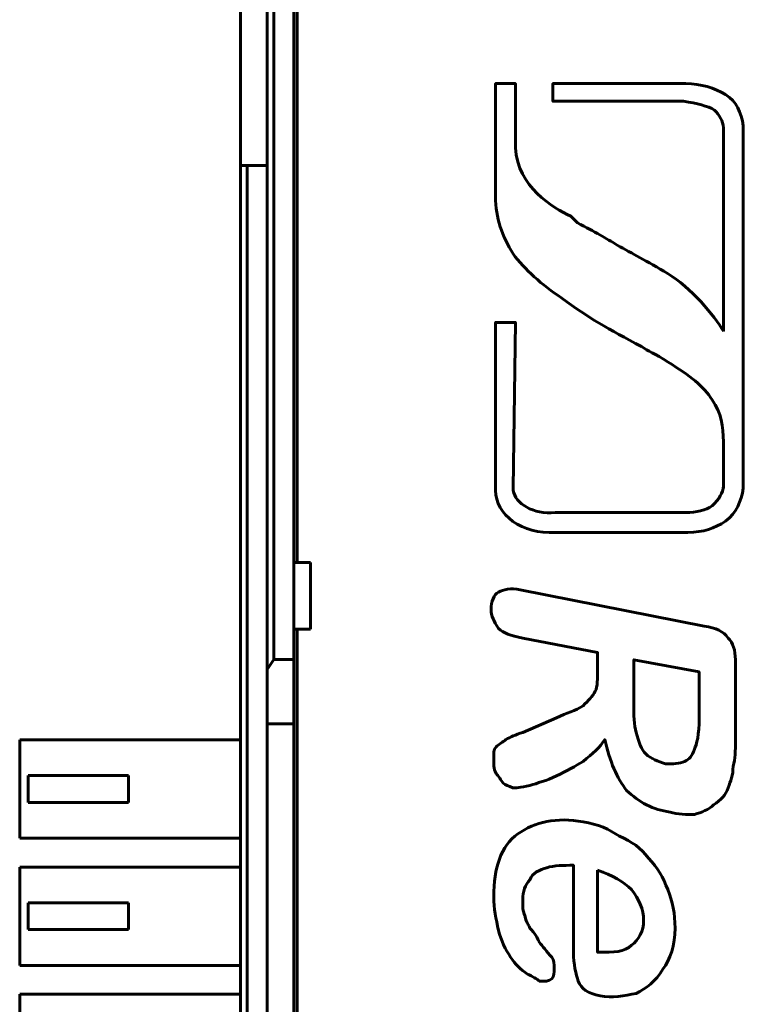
# Model space of a CAD drawing. Header units: millimetres. Extents: x -13 to 39, y -19 to 89.
# Tile 6 of 12: x -13 to 9, y 36 to 65. Entities that reach past the tile are written whole.
import ezdxf

# ---------------------------------------------------------------- set-up
doc = ezdxf.new("R2010")
doc.units = ezdxf.units.MM
doc.linetypes.add('K5LT_BASIC', pattern=[0])

msp = doc.modelspace()

# ---------------------------------------------------------------- linework, layer by layer
at = {"color": 150, "linetype": 'K5LT_BASIC', "lineweight": 60, "true_color": 0x0080ff}
for p, q in [((-4.561, 71.638), (-4.561, 49.238)), ((-5.261, 46.338), (-5.261, 66.558)), ((-4.661, 49.238), (-4.661, 66.558)), ((-6.261, 66.238), (-6.261, 61.118)), ((-5.461, 66.302), (-5.461, 46.03)), ((-6.261, 61.118), (-6.261, 8.557)), ((-6.061, 61.118), (-6.261, 61.118)), ((-6.061, 8.557), (-6.061, 61.118)), ((-5.461, 61.118), (-6.061, 61.118)), ((-4.661, 47.238), (-4.661, 49.238)), ((-4.161, 49.238), (-4.661, 49.238)), ((-4.161, 47.238), (-4.161, 49.238)), ((-4.661, 47.238), (-4.661, 46.338)), ((-4.661, 47.238), (-4.161, 47.238)), ((-4.561, 22.438), (-4.561, 47.238)), ((-5.461, 46.03), (-5.261, 46.338)), ((-5.261, 46.338), (-4.661, 46.338)), ((-4.661, 46.338), (-4.661, 44.413)), ((-5.461, 44.413), (-5.461, 46.03)), ((-5.461, 44.413), (-4.661, 44.413)), ((-5.461, 25.262), (-5.461, 44.413)), ((-4.661, 44.413), (-4.661, 25.262)), ((-6.261, 43.933), (-12.861, 43.933)), ((-12.861, 43.933), (-12.861, 40.983)), ((-12.611, 42.058), (-12.611, 42.858)), ((-9.611, 42.858), (-12.611, 42.858)), ((-9.611, 42.058), (-9.611, 42.858)), ((-12.611, 42.058), (-9.611, 42.058)), ((-12.861, 40.983), (-6.261, 40.983)), ((-6.261, 40.123), (-12.861, 40.123)), ((-12.861, 40.123), (-12.861, 37.173)), ((-9.611, 39.048), (-12.611, 39.048)), ((-12.611, 38.248), (-12.611, 39.048)), ((-9.611, 38.248), (-9.611, 39.048)), ((-12.611, 38.248), (-9.611, 38.248)), ((-12.861, 37.173), (-6.261, 37.173)), ((-12.861, 36.313), (-12.861, 33.363)), ((-6.261, 36.313), (-12.861, 36.313))]:
    msp.add_line(p, q, dxfattribs=at)
for points, knots in [([(8.187, 56.158), (8.187, 56.158), (8.187, 56.158), (8.187, 56.158), (7.921, 56.623), (7.195, 57.484), (6.532, 57.881), (5.869, 58.278), (5.472, 58.476), (5.012, 58.738), (4.678, 58.937), (4.349, 59.135), (3.821, 59.401), (3.753, 59.469), (3.686, 59.532), (3.622, 59.6), (3.09, 59.866), (2.034, 60.461), (1.967, 61.652), (1.967, 61.652), (1.967, 63.57), (1.967, 63.57), (1.371, 63.57), (1.371, 63.57), (1.371, 60.195), (1.371, 60.195), (1.371, 59.532), (1.57, 59.004), (1.899, 58.476), (2.233, 58.012), (2.761, 57.547), (3.356, 57.151), (4.15, 56.555), (4.746, 56.226), (5.738, 55.698), (5.937, 55.563), (6.135, 55.499), (6.532, 55.233), (7.195, 54.836), (7.592, 54.507), (7.854, 54.106), (8.12, 53.709), (8.187, 53.312), (8.187, 52.851), (8.187, 52.851), (8.187, 52.852), (8.187, 52.854)], [0.9999921, 0.9999921, 0.9999921, 0.9999921, 1, 1, 1, 1.0666667, 1.0666667, 1.0666667, 1.1333333, 1.1333333, 1.1333333, 1.2, 1.2, 1.2, 1.2666667, 1.2666667, 1.2666667, 1.3333333, 1.3333333, 1.3333333, 1.4, 1.4, 1.4666667, 1.4666667, 1.5333333, 1.5333333, 1.5333333, 1.6, 1.6, 1.6, 1.6666667, 1.6666667, 1.6666667, 1.7333333, 1.7333333, 1.7333333, 1.8, 1.8, 1.8, 1.8666667, 1.8666667, 1.8666667, 1.9333333, 1.9333333, 1.9333333, 1.9344033, 1.9344033, 1.9344033, 1.9344033]), ([(8.187, 56.158), (8.187, 58.899), (8.187, 62.248), (8.187, 62.248), (8.187, 62.446), (8.052, 62.645), (7.921, 62.776), (7.723, 62.907), (7.393, 62.974), (6.996, 63.042), (6.996, 63.042), (3.09, 63.042), (3.09, 63.042), (3.09, 63.57), (3.09, 63.57), (7.06, 63.57), (7.06, 63.57), (7.524, 63.57), (7.921, 63.439), (8.251, 63.24), (8.584, 63.042), (8.715, 62.708), (8.783, 62.311), (8.783, 62.311), (8.783, 62.248), (8.783, 62.248), (8.783, 52.653), (8.783, 52.653), (8.783, 51.462), (8.783, 51.462), (8.715, 51.065), (8.584, 50.732), (8.251, 50.47), (7.921, 50.271), (7.592, 50.136), (7.127, 50.136), (7.127, 50.136), (7.06, 50.136), (7.06, 50.136), (3.158, 50.136), (3.158, 50.136), (2.165, 50.073), (1.371, 50.668), (1.371, 51.395), (1.371, 51.395), (1.371, 51.462), (1.371, 51.462), (1.371, 56.424), (1.371, 56.424), (1.967, 56.424), (1.967, 56.424), (1.899, 51.462), (1.899, 51.462), (1.899, 51.395), (1.899, 51.395), (1.967, 50.998), (2.495, 50.668), (3.158, 50.732), (3.158, 50.732), (7.06, 50.732), (7.06, 50.732), (7.393, 50.732), (7.655, 50.799), (7.854, 50.93), (8.052, 51.129), (8.187, 51.327), (8.187, 51.526), (8.187, 51.526), (8.187, 51.462), (8.187, 51.462), (8.187, 52.653), (8.187, 52.653), (8.187, 52.723), (8.187, 52.851)], [0.8299712, 0.8299712, 0.8299712, 0.8299712, 0.8518519, 0.8518519, 0.8518519, 0.8888889, 0.8888889, 0.8888889, 0.9259259, 0.9259259, 0.9259259, 0.962963, 0.962963, 1, 1, 1.037037, 1.037037, 1.037037, 1.0740741, 1.0740741, 1.0740741, 1.1111111, 1.1111111, 1.1111111, 1.1481481, 1.1481481, 1.1851852, 1.1851852, 1.2222222, 1.2222222, 1.2222222, 1.2592593, 1.2592593, 1.2592593, 1.2962963, 1.2962963, 1.2962963, 1.3333333, 1.3333333, 1.3703704, 1.3703704, 1.3703704, 1.4074074, 1.4074074, 1.4074074, 1.4444444, 1.4444444, 1.4814815, 1.4814815, 1.5185185, 1.5185185, 1.5555556, 1.5555556, 1.5925926, 1.5925926, 1.5925926, 1.6296296, 1.6296296, 1.6296296, 1.6666667, 1.6666667, 1.6666667, 1.7037037, 1.7037037, 1.7037037, 1.7407407, 1.7407407, 1.7407407, 1.7777778, 1.7777778, 1.8148148, 1.8148148, 1.8179821, 1.8179821, 1.8179821, 1.8179821]), ([(4.424, 46.033), (4.424, 46.033), (4.424, 46.541), (4.424, 46.541), (2.184, 46.975), (2.184, 46.975), (1.82, 47.049), (1.603, 47.118), (1.459, 47.266), (1.316, 47.483), (1.242, 47.626), (1.242, 47.843), (1.242, 48.06), (1.316, 48.277), (1.459, 48.351), (1.603, 48.42), (1.82, 48.494), (2.111, 48.42), (2.111, 48.42), (7.61, 47.335), (7.61, 47.335), (7.97, 47.266), (8.187, 47.192), (8.33, 46.975), (8.478, 46.832), (8.547, 46.615), (8.547, 46.324), (8.547, 46.324), (8.547, 43.937), (8.547, 43.937), (8.547, 43.577), (8.547, 43.36), (8.478, 43.143), (8.478, 42.852), (8.404, 42.709), (8.33, 42.492), (8.261, 42.275), (8.113, 42.127), (7.896, 41.984), (7.753, 41.836), (7.536, 41.767), (7.319, 41.693), (7.102, 41.693), (6.811, 41.693), (6.594, 41.767), (6.091, 41.836), (5.657, 42.058), (5.292, 42.418), (5.005, 42.778), (4.788, 43.286), (4.641, 43.937), (4.498, 43.72), (4.281, 43.503), (3.99, 43.286), (3.773, 43.143), (3.486, 42.995), (3.196, 42.852), (2.905, 42.709), (2.618, 42.635), (2.401, 42.561), (2.111, 42.492), (1.967, 42.492), (1.894, 42.492), (1.75, 42.561), (1.677, 42.561), (1.603, 42.635), (1.533, 42.709), (1.459, 42.852), (1.386, 42.926), (1.316, 43.069), (1.316, 43.212), (1.316, 43.36), (1.316, 43.503), (1.316, 43.646), (1.386, 43.72), (1.459, 43.794), (1.603, 43.863), (1.677, 43.937), (1.82, 44.011), (1.967, 44.08), (2.184, 44.154), (2.184, 44.154), (3.196, 44.588), (3.196, 44.588), (3.486, 44.731), (3.773, 44.805), (3.99, 44.948), (4.138, 45.096), (4.281, 45.239), (4.355, 45.382), (4.424, 45.53), (4.424, 45.747), (4.424, 46.033)], [0, 0, 0, 0, 0.032258, 0.032258, 0.064516, 0.064516, 0.064516, 0.096774, 0.096774, 0.096774, 0.129032, 0.129032, 0.129032, 0.16129, 0.16129, 0.16129, 0.193548, 0.193548, 0.193548, 0.225806, 0.225806, 0.225806, 0.258065, 0.258065, 0.258065, 0.290323, 0.290323, 0.290323, 0.322581, 0.322581, 0.322581, 0.354839, 0.354839, 0.354839, 0.387097, 0.387097, 0.387097, 0.419355, 0.419355, 0.419355, 0.451613, 0.451613, 0.451613, 0.483871, 0.483871, 0.483871, 0.516129, 0.516129, 0.516129, 0.548387, 0.548387, 0.548387, 0.580645, 0.580645, 0.580645, 0.612903, 0.612903, 0.612903, 0.645161, 0.645161, 0.645161, 0.677419, 0.677419, 0.677419, 0.709677, 0.709677, 0.709677, 0.741935, 0.741935, 0.741935, 0.774194, 0.774194, 0.774194, 0.806452, 0.806452, 0.806452, 0.83871, 0.83871, 0.83871, 0.870968, 0.870968, 0.870968, 0.903226, 0.903226, 0.903226, 0.935484, 0.935484, 0.935484, 0.967742, 0.967742, 0.967742, 1, 1, 1, 1]), ([(7.462, 44.588), (7.462, 44.588), (7.462, 45.964), (7.462, 45.964), (5.509, 46.324), (5.509, 46.324), (5.509, 45.022), (5.509, 45.022), (5.509, 44.662), (5.509, 44.371), (5.583, 44.154), (5.657, 43.863), (5.726, 43.646), (5.874, 43.503), (6.017, 43.36), (6.234, 43.286), (6.451, 43.212), (6.668, 43.212), (6.885, 43.212), (7.028, 43.286), (7.176, 43.36), (7.245, 43.429), (7.319, 43.646), (7.393, 43.794), (7.462, 44.08), (7.462, 44.588)], [0, 0, 0, 0, 0.111111, 0.111111, 0.222222, 0.222222, 0.333333, 0.333333, 0.333333, 0.444444, 0.444444, 0.444444, 0.555556, 0.555556, 0.555556, 0.666667, 0.666667, 0.666667, 0.777778, 0.777778, 0.777778, 0.888889, 0.888889, 0.888889, 1, 1, 1, 1]), ([(3.703, 37.57), (3.703, 37.57), (3.703, 40.174), (3.703, 40.174), (3.413, 40.174), (3.122, 40.174), (2.905, 40.1), (2.688, 40.031), (2.471, 39.957), (2.401, 39.74), (2.254, 39.597), (2.184, 39.38), (2.184, 39.163), (2.184, 38.946), (2.184, 38.798), (2.254, 38.655), (2.254, 38.581), (2.328, 38.438), (2.401, 38.295), (2.545, 38.147), (2.618, 38.004), (2.688, 37.861), (2.762, 37.787), (2.905, 37.57), (3.052, 37.427), (3.122, 37.353), (3.122, 37.21), (3.122, 37.062), (3.122, 36.993), (3.122, 36.845), (3.052, 36.776), (2.979, 36.702), (2.835, 36.702), (2.688, 36.702), (2.618, 36.776), (2.471, 36.845), (2.328, 36.919), (2.111, 37.062), (1.967, 37.21), (1.82, 37.427), (1.677, 37.644), (1.533, 37.93), (1.459, 38.221), (1.386, 38.581), (1.316, 38.872), (1.316, 39.232), (1.316, 40.1), (1.533, 40.751), (2.037, 41.116), (2.545, 41.476), (3.196, 41.619), (3.99, 41.476), (4.424, 41.402), (4.788, 41.259), (5.075, 41.042), (5.44, 40.899), (5.726, 40.682), (5.943, 40.391), (6.234, 40.1), (6.377, 39.814), (6.525, 39.449), (6.668, 39.089), (6.742, 38.729), (6.742, 38.295), (6.742, 37.787), (6.594, 37.353), (6.377, 37.062), (6.16, 36.702), (5.874, 36.485), (5.583, 36.342), (5.223, 36.268), (4.858, 36.194), (4.138, 36.342), (3.92, 36.485), (3.847, 36.702), (3.773, 36.919), (3.703, 37.21), (3.703, 37.57)], [0, 0, 0, 0, 0.038462, 0.038462, 0.038462, 0.076923, 0.076923, 0.076923, 0.115385, 0.115385, 0.115385, 0.153846, 0.153846, 0.153846, 0.192308, 0.192308, 0.192308, 0.230769, 0.230769, 0.230769, 0.269231, 0.269231, 0.269231, 0.307692, 0.307692, 0.307692, 0.346154, 0.346154, 0.346154, 0.384615, 0.384615, 0.384615, 0.423077, 0.423077, 0.423077, 0.461538, 0.461538, 0.461538, 0.5, 0.5, 0.5, 0.538462, 0.538462, 0.538462, 0.576923, 0.576923, 0.576923, 0.615385, 0.615385, 0.615385, 0.653846, 0.653846, 0.653846, 0.692308, 0.692308, 0.692308, 0.730769, 0.730769, 0.730769, 0.769231, 0.769231, 0.769231, 0.807692, 0.807692, 0.807692, 0.846154, 0.846154, 0.846154, 0.884615, 0.884615, 0.884615, 0.923077, 0.923077, 0.961538, 0.961538, 0.961538, 1, 1, 1, 1]), ([(4.424, 40.031), (4.424, 40.031), (4.424, 37.57), (4.424, 37.57), (4.932, 37.57), (5.223, 37.57), (5.44, 37.787), (5.657, 37.93), (5.8, 38.221), (5.8, 38.512), (5.8, 38.872), (5.657, 39.163), (5.44, 39.449), (5.223, 39.666), (4.858, 39.883), (4.424, 40.031)], [0, 0, 0, 0, 0.2, 0.2, 0.2, 0.4, 0.4, 0.4, 0.6, 0.6, 0.6, 0.8, 0.8, 0.8, 1, 1, 1, 1])]:
    msp.add_open_spline(points, degree=3, knots=knots, dxfattribs=at)

doc.saveas('drawing.dxf')
